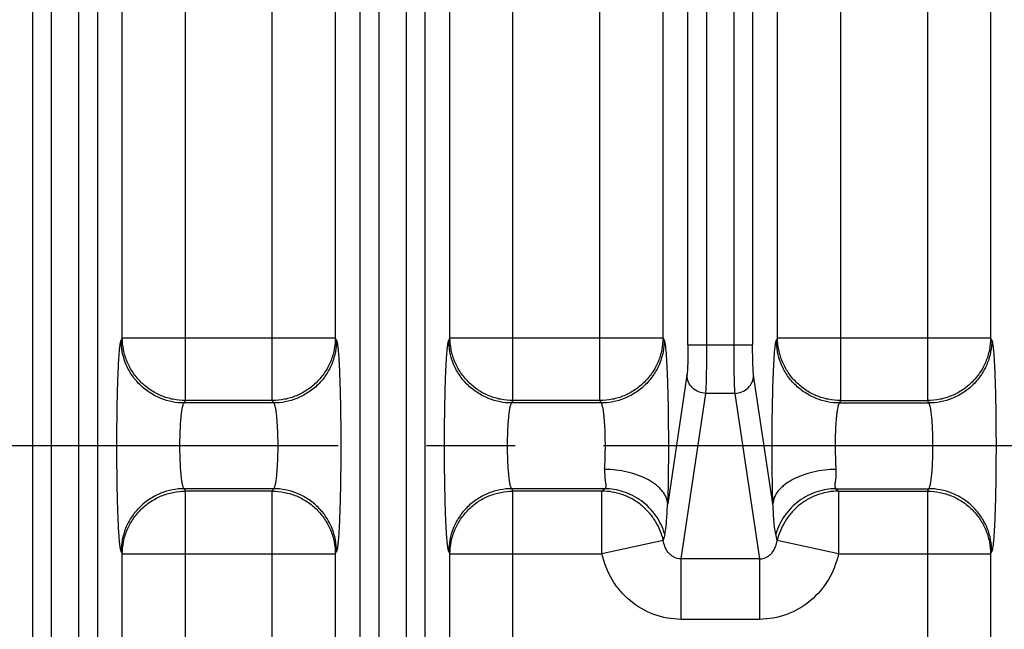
# Model space of a CAD drawing. Header units: inches. Extents: x 0 to 34, y 0 to 22.
# Tile 23 of 57: x 14.6 to 16.1, y 10 to 10.9. Entities that reach past the tile are written whole.
import ezdxf

# ---------------------------------------------------------------- set-up
doc = ezdxf.new("R2010")
doc.units = ezdxf.units.IN
doc.header["$LTSCALE"] = 1.87
doc.header["$MEASUREMENT"] = 0
doc.linetypes.add('CENTER', pattern=[0.6, 0.375, -0.075, 0.075, -0.075])
doc.layers.get('0').update_dxf_attribs({"linetype": 'CONTINUOUS'})
doc.layers.add('DEFAULT_1', color=7, linetype='CENTER')
doc.layers.add('DIMENSIONS', color=7, linetype='CONTINUOUS')
doc.styles.get("Standard").update_dxf_attribs({"font": 'txt', "width": 0.8})
doc.dimstyles.new('DIMSTYLE_1', dxfattribs={"dimtxt": 0.125, "dimasz": 0.18, "dimexe": 0.125, "dimexo": 0.0625, "dimgap": 0.09, "dimtad": 0, "dimtih": 1, "dimtoh": 1, "dimzin": 4, "dimdsep": 46, "dimtxsty": 'STANDARD', "dimblk": '_FILLED', "dimblk1": '_FILLED', "dimblk2": '_FILLED', "dimcen": 0.09, "dimadec": 0, "dimazin": 0, "dimtp": 0.01, "dimtm": 0.01, "dimtfac": 1, "dimtofl": 0, "dimtmove": 0, "dimatfit": 3, "dimldrblk": '_FILLED', "dimfxl": 1, "dimtolj": 1, "dimtzin": 4, "dimarcsym": 0})

# ---------------------------------------------------------------- blocks, each defined once
blk = doc.blocks.new('*D7')
at = {"layer": 'DIMENSIONS', "color": 2, "linetype": 'CONTINUOUS'}
blk.add_line((16.7205, 10.0716), (16.7205, 8.6368), dxfattribs=at)
at = {"layer": 'DIMENSIONS', "color": 2, "linetype": 'CONTINUOUS', "insert": (16.658, 8.5743), "char_height": 0.125, "width": 1.225, "attachment_point": 3, "rotation": 90, "line_spacing_factor": 0.9}
blk.add_mtext('7.93{\\Ftxt.shx;\\W1.000000;\\H0.125000; }[201.5]', dxfattribs=at)
blk = doc.blocks.new('_FILLED')
at = {"color": 0, "linetype": 'BYBLOCK'}
blk.add_solid([(0, 0), (-1, 0.1736), (-1, -0.1736)], dxfattribs=at)
blk = doc.blocks.new('*D8')
at = {"layer": 'DIMENSIONS', "color": 2, "linetype": 'CONTINUOUS'}
blk.add_line((22.9515, 10.0716), (22.9515, 8.6368), dxfattribs=at)
at = {"layer": 'DIMENSIONS', "color": 2, "linetype": 'CONTINUOUS', "insert": (22.889, 8.5743), "char_height": 0.125, "width": 1.325, "attachment_point": 3, "rotation": 90, "line_spacing_factor": 0.9}
blk.add_mtext('14.16{\\Ftxt.shx;\\W1.000000;\\H0.125000; }[359.7]', dxfattribs=at)
blk = doc.blocks.new('*D9')
at = {"layer": 'DIMENSIONS', "color": 2, "linetype": 'CONTINUOUS'}
blk.add_line((23.9905, 10.8716), (23.9905, 8.6368), dxfattribs=at)
at = {"layer": 'DIMENSIONS', "color": 2, "linetype": 'CONTINUOUS', "insert": (23.928, 8.5743), "char_height": 0.125, "width": 1.325, "attachment_point": 3, "rotation": 90, "line_spacing_factor": 0.9}
blk.add_mtext('15.20{\\Ftxt.shx;\\W1.000000;\\H0.125000; }[386.1]', dxfattribs=at)

msp = doc.modelspace()

# ---------------------------------------------------------------- linework, layer by layer
at = {"color": 7, "linetype": 'CONTINUOUS'}
for p, q in [((14.5927, 9.4728), (14.5927, 12.6447)), ((14.6226, 9.4728), (14.6226, 12.6447)), ((14.6652, 12.6447), (14.6652, 9.4728)), ((14.6952, 12.6447), (14.6952, 9.4728)), ((15.1119, 9.8209), (15.1119, 12.2966)), ((15.1419, 9.8209), (15.1419, 12.2966)), ((15.1844, 12.2966), (15.1844, 9.8209)), ((15.2144, 12.2966), (15.2144, 9.8209)), ((14.8346, 10.3305), (14.8346, 11.787)), ((14.9724, 10.3305), (14.9724, 11.787)), ((15.3538, 10.3305), (15.3538, 11.787)), ((15.4917, 10.3305), (15.4917, 11.787)), ((15.8731, 11.787), (15.8731, 10.3305)), ((16.0109, 11.787), (16.0109, 10.3305)), ((15.6311, 10.4188), (15.6311, 11.6987)), ((15.6611, 10.4188), (15.6611, 11.6987)), ((15.7036, 11.6987), (15.7036, 10.4188)), ((15.7336, 11.6987), (15.7336, 10.4188)), ((14.7347, 10.4301), (14.7347, 11.6874)), ((15.0723, 11.6874), (15.0723, 10.4301)), ((15.2539, 10.4301), (15.2539, 11.6874)), ((15.5916, 10.4301), (15.5916, 11.6874)), ((15.7732, 10.4301), (15.7732, 11.6874)), ((16.1108, 11.6874), (16.1108, 10.4301)), ((14.7347, 10.4301), (14.7328, 10.4263)), ((14.7347, 10.4301), (15.0723, 10.4301)), ((15.0742, 10.4263), (15.0723, 10.4301)), ((15.2539, 10.4301), (15.252, 10.4263)), ((15.2539, 10.4301), (15.5916, 10.4301)), ((15.5935, 10.4263), (15.5916, 10.4301)), ((15.7732, 10.4301), (15.7713, 10.4263)), ((15.7732, 10.4301), (16.1108, 10.4301)), ((16.1127, 10.4263), (16.1108, 10.4301)), ((15.6311, 10.4188), (15.7336, 10.4188)), ((15.6295, 10.3708), (15.599, 10.1669)), ((15.7658, 10.1669), (15.7352, 10.3708)), ((14.8327, 10.3267), (14.8346, 10.3305)), ((14.9724, 10.3305), (14.8346, 10.3305)), ((14.9743, 10.3267), (14.9724, 10.3305)), ((15.3519, 10.3267), (15.3538, 10.3305)), ((15.4917, 10.3305), (15.3538, 10.3305)), ((15.4936, 10.3267), (15.4917, 10.3305)), ((15.6202, 10.0797), (15.6595, 10.342)), ((15.7052, 10.342), (15.6595, 10.342)), ((15.7052, 10.342), (15.7445, 10.0797)), ((15.8731, 10.3305), (15.8712, 10.3267)), ((15.8731, 10.3305), (16.0109, 10.3305)), ((16.0128, 10.3267), (16.0109, 10.3305)), ((14.9743, 10.3267), (14.8327, 10.3267)), ((15.4936, 10.3267), (15.3519, 10.3267)), ((15.8712, 10.3267), (16.0128, 10.3267)), ((14.8327, 10.1908), (14.8346, 10.187)), ((14.9743, 10.1908), (14.8327, 10.1908)), ((14.9724, 10.187), (14.9743, 10.1908)), ((15.3519, 10.1908), (15.3538, 10.187)), ((15.4991, 10.1908), (15.3519, 10.1908)), ((15.4949, 10.187), (15.4991, 10.1908)), ((15.8657, 10.1908), (16.0128, 10.1908)), ((15.8657, 10.1908), (15.8698, 10.187)), ((16.0109, 10.187), (16.0128, 10.1908)), ((14.8346, 9.4008), (14.8346, 10.187)), ((14.9724, 10.187), (14.8346, 10.187)), ((14.9724, 9.8641), (14.9724, 10.187)), ((15.3538, 9.8641), (15.3538, 10.187)), ((15.4949, 10.187), (15.3538, 10.187)), ((15.4949, 10.0874), (15.4949, 10.187)), ((15.8698, 10.187), (15.8698, 10.0874)), ((15.8698, 10.187), (16.0109, 10.187)), ((16.0109, 10.187), (16.0109, 9.4008)), ((15.5944, 10.1189), (15.596, 10.1272)), ((15.7703, 10.1189), (15.7687, 10.1272)), ((15.5921, 10.1087), (15.4949, 10.0874)), ((15.8698, 10.0874), (15.7727, 10.1087)), ((14.7328, 10.0912), (14.7347, 10.0874)), ((14.7347, 9.4008), (14.7347, 10.0874)), ((14.7347, 10.0874), (15.0723, 10.0874)), ((15.0723, 10.0874), (15.0742, 10.0912)), ((15.0723, 10.0874), (15.0723, 9.8384)), ((15.252, 10.0912), (15.2539, 10.0874)), ((15.2539, 9.8383), (15.2539, 10.0874)), ((15.2539, 10.0874), (15.4949, 10.0874)), ((15.8698, 10.0874), (16.1108, 10.0874)), ((16.1108, 10.0874), (16.1127, 10.0912)), ((16.1108, 10.0874), (16.1108, 9.4008)), ((15.6202, 9.9837), (15.6202, 10.0797)), ((15.7445, 10.0797), (15.6202, 10.0797)), ((15.7445, 10.0797), (15.7445, 9.9837)), ((15.7445, 9.9837), (15.6202, 9.9837))]:
    msp.add_line(p, q, dxfattribs=at)
for centre, start, end in [((16.3445, 9.9397), 166.5658, 167.3362), ((15.0202, 9.9397), 12.6638, 13.4342)]:
    msp.add_arc(centre, 0.7712, start, end, dxfattribs=at)
for points, knots in [([(14.7328, 10.0912), (14.7327, 10.0915), (14.7324, 10.0922), (14.7319, 10.0941), (14.7314, 10.0972), (14.7307, 10.1021), (14.7301, 10.1083), (14.7296, 10.1158), (14.729, 10.1245), (14.7285, 10.1344), (14.7278, 10.1497), (14.7271, 10.1709), (14.7265, 10.1984), (14.7262, 10.2281), (14.7261, 10.2587), (14.7262, 10.2894), (14.7265, 10.319), (14.7271, 10.3466), (14.7278, 10.3678), (14.7285, 10.3831), (14.729, 10.393), (14.7296, 10.4017), (14.7301, 10.4092), (14.7307, 10.4154), (14.7314, 10.4203), (14.7319, 10.4234), (14.7324, 10.4253), (14.7327, 10.426), (14.7328, 10.4263)], [0, 0, 0, 0, 0.002868, 0.006682, 0.017233, 0.031754, 0.050298, 0.072777, 0.098949, 0.128562, 0.161357, 0.235303, 0.318315, 0.407564, 0.499979, 0.592395, 0.681645, 0.76466, 0.838609, 0.871407, 0.901023, 0.927198, 0.949679, 0.968225, 0.982749, 0.993306, 0.997126, 1, 1, 1, 1]), ([(14.8327, 10.3267), (14.8202, 10.3267), (14.8008, 10.3305), (14.7777, 10.3426), (14.7617, 10.3555), (14.7488, 10.3714), (14.7366, 10.3945), (14.7328, 10.4139), (14.7328, 10.4263)], [0, 0, 0, 0, 0.239724, 0.368828, 0.500468, 0.632029, 0.760919, 1, 1, 1, 1]), ([(14.8346, 10.3305), (14.8281, 10.3305), (14.815, 10.3319), (14.7962, 10.3376), (14.7789, 10.3469), (14.7637, 10.3594), (14.7511, 10.3745), (14.7418, 10.3918), (14.7361, 10.4106), (14.7347, 10.4236), (14.7347, 10.4301)], [0, 0, 0, 0, 0.124969, 0.250224, 0.375349, 0.500456, 0.625494, 0.750422, 0.87538, 1, 1, 1, 1]), ([(15.0723, 10.4301), (15.0723, 10.4236), (15.071, 10.4106), (15.0652, 10.3918), (15.0559, 10.3745), (15.0434, 10.3594), (15.0282, 10.3469), (15.0108, 10.3376), (14.992, 10.3319), (14.9789, 10.3305), (14.9724, 10.3305)], [0, 0, 0, 0, 0.12462, 0.249578, 0.374506, 0.499544, 0.624651, 0.749776, 0.875031, 1, 1, 1, 1]), ([(15.0742, 10.4263), (15.0742, 10.4139), (15.0704, 10.3945), (15.0583, 10.3714), (15.0454, 10.3555), (15.0294, 10.3426), (15.0062, 10.3305), (14.9868, 10.3267), (14.9743, 10.3267)], [0, 0, 0, 0, 0.23908, 0.36797, 0.499532, 0.631171, 0.760276, 1, 1, 1, 1]), ([(15.0742, 10.4263), (15.0744, 10.426), (15.0746, 10.4253), (15.0751, 10.4234), (15.0757, 10.4203), (15.0763, 10.4154), (15.0769, 10.4092), (15.0775, 10.4017), (15.078, 10.393), (15.0786, 10.3831), (15.0792, 10.3678), (15.0799, 10.3466), (15.0805, 10.319), (15.0809, 10.2894), (15.081, 10.2587), (15.0809, 10.2281), (15.0805, 10.1984), (15.0799, 10.1709), (15.0792, 10.1497), (15.0786, 10.1344), (15.078, 10.1245), (15.0775, 10.1158), (15.0769, 10.1083), (15.0763, 10.1021), (15.0757, 10.0972), (15.0751, 10.0941), (15.0746, 10.0922), (15.0744, 10.0915), (15.0742, 10.0912)], [0, 0, 0, 0, 0.002873, 0.006691, 0.017245, 0.031767, 0.050312, 0.072793, 0.098968, 0.128585, 0.161383, 0.235333, 0.318347, 0.407598, 0.500014, 0.592429, 0.681678, 0.76469, 0.838635, 0.87143, 0.901043, 0.927215, 0.949693, 0.968238, 0.982761, 0.993315, 0.997131, 1, 1, 1, 1]), ([(15.252, 10.0912), (15.2519, 10.0915), (15.2517, 10.0922), (15.2512, 10.0941), (15.2506, 10.0972), (15.25, 10.1021), (15.2494, 10.1083), (15.2488, 10.1158), (15.2482, 10.1245), (15.2477, 10.1344), (15.247, 10.1497), (15.2464, 10.1709), (15.2458, 10.1984), (15.2454, 10.2281), (15.2453, 10.2587), (15.2454, 10.2894), (15.2458, 10.319), (15.2464, 10.3466), (15.247, 10.3678), (15.2477, 10.3831), (15.2482, 10.393), (15.2488, 10.4017), (15.2494, 10.4092), (15.25, 10.4154), (15.2506, 10.4203), (15.2512, 10.4234), (15.2517, 10.4253), (15.2519, 10.426), (15.252, 10.4263)], [0, 0, 0, 0, 0.002868, 0.006682, 0.017233, 0.031754, 0.050298, 0.072777, 0.098949, 0.128562, 0.161357, 0.235303, 0.318315, 0.407564, 0.499979, 0.592395, 0.681645, 0.76466, 0.838609, 0.871407, 0.901023, 0.927198, 0.949679, 0.968225, 0.982749, 0.993306, 0.997126, 1, 1, 1, 1]), ([(15.3519, 10.3267), (15.3395, 10.3267), (15.3201, 10.3305), (15.2969, 10.3426), (15.2809, 10.3555), (15.268, 10.3714), (15.2558, 10.3945), (15.2521, 10.4139), (15.252, 10.4263)], [0, 0, 0, 0, 0.239724, 0.368828, 0.500468, 0.632029, 0.760919, 1, 1, 1, 1]), ([(15.3538, 10.3305), (15.3473, 10.3305), (15.3343, 10.3319), (15.3154, 10.3376), (15.2981, 10.3469), (15.2829, 10.3594), (15.2704, 10.3745), (15.2611, 10.3918), (15.2553, 10.4106), (15.254, 10.4236), (15.2539, 10.4301)], [0, 0, 0, 0, 0.124969, 0.250224, 0.375349, 0.500456, 0.625494, 0.750422, 0.87538, 1, 1, 1, 1]), ([(15.5916, 10.4301), (15.5915, 10.4236), (15.5902, 10.4106), (15.5845, 10.3918), (15.5751, 10.3745), (15.5626, 10.3594), (15.5474, 10.3469), (15.5301, 10.3376), (15.5112, 10.3319), (15.4982, 10.3305), (15.4917, 10.3305)], [0, 0, 0, 0, 0.12462, 0.249578, 0.374506, 0.499544, 0.624651, 0.749776, 0.875031, 1, 1, 1, 1]), ([(15.5935, 10.4263), (15.5934, 10.4139), (15.5897, 10.3945), (15.5775, 10.3714), (15.5646, 10.3555), (15.5486, 10.3426), (15.5254, 10.3305), (15.506, 10.3267), (15.4936, 10.3267)], [0, 0, 0, 0, 0.239082, 0.367972, 0.499533, 0.631173, 0.760276, 1, 1, 1, 1]), ([(15.5935, 10.4263), (15.5937, 10.4259), (15.594, 10.4248), (15.5945, 10.4228), (15.5949, 10.4202), (15.5956, 10.4153), (15.5963, 10.4077), (15.5971, 10.3966), (15.5978, 10.3833), (15.5984, 10.3679), (15.599, 10.3507), (15.5995, 10.332), (15.5998, 10.3121), (15.6001, 10.284), (15.6002, 10.2485), (15.5999, 10.207), (15.5993, 10.1799), (15.599, 10.1669)], [0, 0, 0, 0, 0.005415, 0.013244, 0.023548, 0.036361, 0.069556, 0.11238, 0.164035, 0.223635, 0.290204, 0.362692, 0.439871, 0.520472, 0.686557, 0.849988, 1, 1, 1, 1]), ([(15.7658, 10.1669), (15.7654, 10.1799), (15.7648, 10.207), (15.7645, 10.2485), (15.7646, 10.284), (15.7649, 10.3121), (15.7653, 10.332), (15.7657, 10.3507), (15.7663, 10.3679), (15.7669, 10.3833), (15.7677, 10.3966), (15.7684, 10.4077), (15.7692, 10.4153), (15.7698, 10.4202), (15.7703, 10.4228), (15.7707, 10.4248), (15.7711, 10.4259), (15.7713, 10.4263)], [0, 0, 0, 0, 0.150006, 0.313436, 0.479517, 0.560118, 0.637296, 0.709784, 0.776353, 0.835953, 0.887604, 0.930426, 0.963629, 0.97645, 0.98676, 0.99459, 1, 1, 1, 1]), ([(15.8712, 10.3267), (15.8587, 10.3267), (15.8393, 10.3305), (15.8162, 10.3426), (15.8001, 10.3555), (15.7872, 10.3714), (15.7751, 10.3945), (15.7713, 10.4139), (15.7713, 10.4263)], [0, 0, 0, 0, 0.239724, 0.368828, 0.500468, 0.63203, 0.76092, 1, 1, 1, 1]), ([(15.8731, 10.3305), (15.8666, 10.3305), (15.8535, 10.3319), (15.8347, 10.3376), (15.8173, 10.3469), (15.8021, 10.3594), (15.7896, 10.3745), (15.7803, 10.3918), (15.7745, 10.4106), (15.7732, 10.4236), (15.7732, 10.4301)], [0, 0, 0, 0, 0.124969, 0.250224, 0.37535, 0.500457, 0.625494, 0.750422, 0.87538, 1, 1, 1, 1]), ([(16.1108, 10.4301), (16.1108, 10.4236), (16.1094, 10.4106), (16.1037, 10.3918), (16.0944, 10.3745), (16.0819, 10.3594), (16.0666, 10.3469), (16.0493, 10.3376), (16.0305, 10.3319), (16.0174, 10.3305), (16.0109, 10.3305)], [0, 0, 0, 0, 0.12462, 0.249578, 0.374506, 0.499544, 0.624651, 0.749776, 0.875031, 1, 1, 1, 1]), ([(16.1127, 10.4263), (16.1127, 10.4139), (16.1089, 10.3945), (16.0967, 10.3714), (16.0838, 10.3555), (16.0678, 10.3426), (16.0447, 10.3305), (16.0253, 10.3267), (16.0128, 10.3267)], [0, 0, 0, 0, 0.23908, 0.36797, 0.499532, 0.631171, 0.760276, 1, 1, 1, 1]), ([(16.1127, 10.4263), (16.1128, 10.426), (16.1131, 10.4253), (16.1136, 10.4234), (16.1141, 10.4203), (16.1148, 10.4154), (16.1154, 10.4092), (16.116, 10.4017), (16.1165, 10.393), (16.117, 10.3831), (16.1177, 10.3678), (16.1184, 10.3466), (16.119, 10.319), (16.1193, 10.2894), (16.1194, 10.2587), (16.1193, 10.2281), (16.119, 10.1984), (16.1184, 10.1709), (16.1177, 10.1497), (16.117, 10.1344), (16.1165, 10.1245), (16.116, 10.1158), (16.1154, 10.1083), (16.1148, 10.1021), (16.1141, 10.0972), (16.1136, 10.0941), (16.1131, 10.0922), (16.1128, 10.0915), (16.1127, 10.0912)], [0, 0, 0, 0, 0.002873, 0.006691, 0.017245, 0.031767, 0.050312, 0.072793, 0.098968, 0.128585, 0.161383, 0.235333, 0.318347, 0.407598, 0.500014, 0.592429, 0.681678, 0.76469, 0.838635, 0.87143, 0.901043, 0.927215, 0.949693, 0.968238, 0.982761, 0.993315, 0.997131, 1, 1, 1, 1]), ([(15.6311, 10.4188), (15.6311, 10.4135), (15.631, 10.4035), (15.6308, 10.3898), (15.6304, 10.38), (15.6299, 10.374), (15.6297, 10.3717), (15.6295, 10.3708)], [0, 0, 0, 0, 0.328898, 0.625147, 0.855384, 0.938706, 1, 1, 1, 1]), ([(15.6595, 10.342), (15.6597, 10.3435), (15.6599, 10.3472), (15.6602, 10.3535), (15.6604, 10.3616), (15.6608, 10.3751), (15.661, 10.3943), (15.6611, 10.4103), (15.6611, 10.4188)], [0, 0, 0, 0, 0.059669, 0.14364, 0.249719, 0.375059, 0.670616, 1, 1, 1, 1]), ([(15.7036, 10.4188), (15.7037, 10.4103), (15.7037, 10.3943), (15.704, 10.3751), (15.7043, 10.3616), (15.7046, 10.3535), (15.7048, 10.3472), (15.7051, 10.3435), (15.7052, 10.342)], [0, 0, 0, 0, 0.329383, 0.62494, 0.750281, 0.85636, 0.940331, 1, 1, 1, 1]), ([(15.7352, 10.3708), (15.7351, 10.3717), (15.7348, 10.374), (15.7344, 10.38), (15.734, 10.3898), (15.7337, 10.4035), (15.7336, 10.4135), (15.7336, 10.4188)], [0, 0, 0, 0, 0.06128, 0.144607, 0.374849, 0.671095, 1, 1, 1, 1]), ([(15.6595, 10.342), (15.6556, 10.342), (15.6479, 10.3436), (15.638, 10.3499), (15.6313, 10.3595), (15.6296, 10.367), (15.6295, 10.3708)], [0, 0, 0, 0, 0.254126, 0.506419, 0.754974, 1, 1, 1, 1]), ([(15.7052, 10.342), (15.7091, 10.342), (15.7169, 10.3436), (15.7268, 10.3499), (15.7335, 10.3595), (15.7351, 10.367), (15.7352, 10.3708)], [0, 0, 0, 0, 0.254123, 0.506413, 0.754965, 1, 1, 1, 1]), ([(14.8327, 10.1908), (14.8324, 10.191), (14.8319, 10.1918), (14.8313, 10.1932), (14.8307, 10.1952), (14.8298, 10.1989), (14.8289, 10.2047), (14.8279, 10.2131), (14.8271, 10.2231), (14.8265, 10.2343), (14.8261, 10.2463), (14.826, 10.2588), (14.8261, 10.2712), (14.8265, 10.2832), (14.8271, 10.2944), (14.8279, 10.3044), (14.8289, 10.3128), (14.8298, 10.3186), (14.8307, 10.3223), (14.8313, 10.3243), (14.8319, 10.3257), (14.8324, 10.3265), (14.8327, 10.3267)], [0, 0, 0, 0, 0.007878, 0.019223, 0.034303, 0.053157, 0.101842, 0.163862, 0.237325, 0.319729, 0.408323, 0.50005, 0.591772, 0.680359, 0.762747, 0.836193, 0.898195, 0.946863, 0.965711, 0.980785, 0.992125, 1, 1, 1, 1]), ([(14.9743, 10.3267), (14.9746, 10.3265), (14.9751, 10.3257), (14.9758, 10.3243), (14.9764, 10.3223), (14.9772, 10.3186), (14.9782, 10.3127), (14.9791, 10.3044), (14.9799, 10.2944), (14.9805, 10.2832), (14.9809, 10.2712), (14.9811, 10.2587), (14.9809, 10.2463), (14.9805, 10.2342), (14.9799, 10.2231), (14.9791, 10.2131), (14.9782, 10.2047), (14.9772, 10.1989), (14.9764, 10.1952), (14.9758, 10.1932), (14.9751, 10.1918), (14.9746, 10.191), (14.9743, 10.1908)], [0, 0, 0, 0, 0.007881, 0.019231, 0.034316, 0.053174, 0.101867, 0.163892, 0.237358, 0.319762, 0.408354, 0.500078, 0.591796, 0.680378, 0.762762, 0.836204, 0.898201, 0.946866, 0.965713, 0.980786, 0.992125, 1, 1, 1, 1]), ([(15.3519, 10.1908), (15.3517, 10.191), (15.3511, 10.1918), (15.3505, 10.1932), (15.3499, 10.1952), (15.349, 10.1989), (15.3481, 10.2047), (15.3472, 10.2131), (15.3464, 10.2231), (15.3457, 10.2343), (15.3453, 10.2463), (15.3452, 10.2588), (15.3453, 10.2712), (15.3457, 10.2832), (15.3464, 10.2944), (15.3472, 10.3044), (15.3481, 10.3128), (15.349, 10.3186), (15.3499, 10.3223), (15.3505, 10.3243), (15.3511, 10.3257), (15.3517, 10.3265), (15.3519, 10.3267)], [0, 0, 0, 0, 0.007878, 0.019223, 0.034303, 0.053157, 0.101843, 0.163863, 0.237326, 0.319731, 0.408325, 0.500052, 0.591774, 0.680361, 0.76275, 0.836196, 0.898197, 0.946864, 0.965713, 0.980786, 0.992126, 1, 1, 1, 1]), ([(15.4991, 10.2215), (15.4994, 10.2268), (15.5, 10.2378), (15.5003, 10.2546), (15.5002, 10.2718), (15.4996, 10.288), (15.4988, 10.3006), (15.4979, 10.3093), (15.4971, 10.3147), (15.4964, 10.3192), (15.4955, 10.3226), (15.4948, 10.3249), (15.4941, 10.3261), (15.4938, 10.3266), (15.4936, 10.3267)], [0, 0, 0, 0, 0.149134, 0.312048, 0.477314, 0.634231, 0.772628, 0.831966, 0.883526, 0.926493, 0.960235, 0.984574, 0.993318, 1, 1, 1, 1]), ([(15.8712, 10.3267), (15.871, 10.3266), (15.8706, 10.3261), (15.8699, 10.3249), (15.8692, 10.3226), (15.8684, 10.3192), (15.8676, 10.3147), (15.8669, 10.3093), (15.8659, 10.3006), (15.8651, 10.288), (15.8645, 10.2718), (15.8644, 10.2546), (15.8648, 10.2378), (15.8653, 10.2268), (15.8657, 10.2215)], [0, 0, 0, 0, 0.006683, 0.015427, 0.039769, 0.073514, 0.116482, 0.168047, 0.227388, 0.365787, 0.522706, 0.687966, 0.850869, 1, 1, 1, 1]), ([(16.0128, 10.1908), (16.0131, 10.191), (16.0136, 10.1918), (16.0142, 10.1932), (16.0148, 10.1952), (16.0157, 10.1989), (16.0166, 10.2047), (16.0176, 10.2131), (16.0184, 10.2231), (16.019, 10.2343), (16.0194, 10.2463), (16.0195, 10.2588), (16.0194, 10.2712), (16.019, 10.2832), (16.0184, 10.2944), (16.0176, 10.3044), (16.0166, 10.3128), (16.0157, 10.3186), (16.0148, 10.3223), (16.0142, 10.3243), (16.0136, 10.3257), (16.0131, 10.3265), (16.0128, 10.3267)], [0, 0, 0, 0, 0.007878, 0.019222, 0.034301, 0.053153, 0.101835, 0.163849, 0.237308, 0.319707, 0.408296, 0.500019, 0.591739, 0.680325, 0.762714, 0.836163, 0.898169, 0.946845, 0.965698, 0.980776, 0.992121, 1, 1, 1, 1]), ([(15.4991, 10.2215), (15.4991, 10.2194), (15.4991, 10.2164), (15.4992, 10.2124), (15.4993, 10.2088), (15.4997, 10.2048), (15.5004, 10.2005), (15.501, 10.1969), (15.5011, 10.1944), (15.5007, 10.1928), (15.5002, 10.1917), (15.4996, 10.191), (15.4991, 10.1908)], [0, 0, 0, 0, 0.197732, 0.290343, 0.378335, 0.539307, 0.678747, 0.793794, 0.882307, 0.917716, 0.948345, 1, 1, 1, 1]), ([(15.599, 10.1669), (15.5988, 10.1702), (15.5971, 10.1773), (15.5922, 10.1854), (15.5866, 10.1917), (15.5794, 10.1982), (15.5682, 10.2055), (15.5525, 10.2124), (15.5352, 10.2175), (15.5172, 10.2205), (15.505, 10.2214), (15.4991, 10.2215)], [0, 0, 0, 0, 0.081677, 0.17551, 0.228599, 0.285991, 0.412894, 0.553956, 0.703345, 0.854055, 1, 1, 1, 1]), ([(15.8657, 10.2215), (15.8597, 10.2214), (15.8477, 10.2206), (15.8297, 10.2175), (15.8124, 10.2124), (15.7967, 10.2056), (15.7855, 10.1983), (15.7782, 10.1918), (15.7726, 10.1855), (15.7677, 10.1774), (15.766, 10.1702), (15.7658, 10.1669)], [0, 0, 0, 0, 0.145076, 0.295147, 0.444229, 0.585315, 0.712533, 0.770149, 0.823481, 0.917819, 1, 1, 1, 1]), ([(15.8657, 10.2215), (15.8657, 10.2194), (15.8657, 10.2155), (15.8656, 10.2106), (15.8653, 10.2071), (15.8649, 10.2039), (15.8643, 10.2005), (15.8637, 10.1969), (15.8637, 10.1937), (15.8646, 10.1914), (15.8657, 10.1908)], [0, 0, 0, 0, 0.198747, 0.380209, 0.463709, 0.542096, 0.682377, 0.797874, 0.88707, 1, 1, 1, 1]), ([(14.8327, 10.1908), (14.8202, 10.1908), (14.8008, 10.187), (14.7777, 10.1749), (14.7617, 10.162), (14.7488, 10.1461), (14.7366, 10.123), (14.7329, 10.1036), (14.7328, 10.0912)], [0, 0, 0, 0, 0.23972, 0.368822, 0.500462, 0.632024, 0.760915, 1, 1, 1, 1]), ([(15.0742, 10.0912), (15.0742, 10.1036), (15.0704, 10.123), (15.0583, 10.1461), (15.0454, 10.162), (15.0293, 10.1749), (15.0062, 10.187), (14.9868, 10.1908), (14.9743, 10.1908)], [0, 0, 0, 0, 0.239084, 0.367976, 0.499538, 0.631178, 0.76028, 1, 1, 1, 1]), ([(15.3519, 10.1908), (15.3395, 10.1908), (15.3201, 10.187), (15.2969, 10.1749), (15.2809, 10.162), (15.268, 10.1461), (15.2558, 10.123), (15.2521, 10.1036), (15.252, 10.0912)], [0, 0, 0, 0, 0.23972, 0.368822, 0.500462, 0.632024, 0.760915, 1, 1, 1, 1]), ([(15.5944, 10.1188), (15.5913, 10.1291), (15.5842, 10.144), (15.5702, 10.1608), (15.5577, 10.1717), (15.5437, 10.1803), (15.5245, 10.1882), (15.5091, 10.1907), (15.4991, 10.1908)], [0, 0, 0, 0, 0.251263, 0.381208, 0.511388, 0.639939, 0.765294, 1, 1, 1, 1]), ([(15.8657, 10.1908), (15.8557, 10.1907), (15.8403, 10.1882), (15.821, 10.1803), (15.807, 10.1717), (15.7945, 10.1608), (15.7806, 10.144), (15.7734, 10.1291), (15.7704, 10.1188)], [0, 0, 0, 0, 0.234706, 0.360061, 0.488612, 0.618791, 0.748736, 1, 1, 1, 1]), ([(16.1127, 10.0912), (16.1127, 10.1036), (16.1089, 10.123), (16.0967, 10.1461), (16.0838, 10.162), (16.0678, 10.1749), (16.0447, 10.187), (16.0253, 10.1908), (16.0128, 10.1908)], [0, 0, 0, 0, 0.239084, 0.367976, 0.499538, 0.631178, 0.76028, 1, 1, 1, 1]), ([(14.7347, 10.0874), (14.7347, 10.0939), (14.7361, 10.1069), (14.7418, 10.1257), (14.7511, 10.143), (14.7637, 10.1581), (14.7789, 10.1706), (14.7962, 10.1799), (14.815, 10.1856), (14.8281, 10.187), (14.8346, 10.187)], [0, 0, 0, 0, 0.12462, 0.249578, 0.374506, 0.499544, 0.624651, 0.749776, 0.875031, 1, 1, 1, 1]), ([(14.9724, 10.187), (14.9789, 10.187), (14.992, 10.1856), (15.0108, 10.1799), (15.0282, 10.1706), (15.0434, 10.1581), (15.0559, 10.143), (15.0652, 10.1257), (15.071, 10.1069), (15.0723, 10.0939), (15.0723, 10.0874)], [0, 0, 0, 0, 0.124969, 0.250224, 0.375349, 0.500456, 0.625494, 0.750422, 0.87538, 1, 1, 1, 1]), ([(15.2539, 10.0874), (15.254, 10.0939), (15.2553, 10.1069), (15.2611, 10.1257), (15.2704, 10.143), (15.2829, 10.1581), (15.2981, 10.1706), (15.3154, 10.1799), (15.3343, 10.1856), (15.3473, 10.187), (15.3538, 10.187)], [0, 0, 0, 0, 0.12462, 0.249578, 0.374506, 0.499544, 0.624651, 0.749776, 0.875031, 1, 1, 1, 1]), ([(15.5921, 10.1087), (15.5897, 10.1193), (15.5833, 10.135), (15.5699, 10.1531), (15.5574, 10.1652), (15.5429, 10.1749), (15.5224, 10.184), (15.5058, 10.1869), (15.4949, 10.187)], [0, 0, 0, 0, 0.242307, 0.370332, 0.500252, 0.630134, 0.758049, 1, 1, 1, 1]), ([(15.8698, 10.187), (15.859, 10.1869), (15.8423, 10.184), (15.8218, 10.1749), (15.8073, 10.1652), (15.7948, 10.1531), (15.7815, 10.135), (15.7751, 10.1193), (15.7727, 10.1087)], [0, 0, 0, 0, 0.241951, 0.369866, 0.499748, 0.629668, 0.757693, 1, 1, 1, 1]), ([(16.0109, 10.187), (16.0174, 10.187), (16.0305, 10.1856), (16.0493, 10.1799), (16.0666, 10.1706), (16.0819, 10.1581), (16.0944, 10.143), (16.1037, 10.1257), (16.1094, 10.1069), (16.1108, 10.0939), (16.1108, 10.0874)], [0, 0, 0, 0, 0.124969, 0.250224, 0.375349, 0.500456, 0.625494, 0.750422, 0.87538, 1, 1, 1, 1]), ([(15.596, 10.1272), (15.5969, 10.133), (15.5979, 10.1463), (15.5984, 10.1595), (15.599, 10.1669)], [0, 0, 0, 0, 0.439999, 1, 1, 1, 1]), ([(15.7687, 10.1272), (15.7683, 10.13), (15.7677, 10.1358), (15.767, 10.1451), (15.7665, 10.1556), (15.7661, 10.163), (15.7658, 10.1669)], [0, 0, 0, 0, 0.207779, 0.439895, 0.702935, 1, 1, 1, 1]), ([(15.6202, 10.0797), (15.6162, 10.0796), (15.6101, 10.0811), (15.6037, 10.0855), (15.5986, 10.0909), (15.5943, 10.0986), (15.5925, 10.1054), (15.5921, 10.1087)], [0, 0, 0, 0, 0.271785, 0.402821, 0.529271, 0.770066, 1, 1, 1, 1]), ([(15.7445, 10.0797), (15.7485, 10.0796), (15.7546, 10.0811), (15.761, 10.0855), (15.7661, 10.0909), (15.7705, 10.0986), (15.7722, 10.1054), (15.7727, 10.1087)], [0, 0, 0, 0, 0.271799, 0.402837, 0.529285, 0.77006, 1, 1, 1, 1]), ([(15.6202, 9.9837), (15.6056, 9.9839), (15.5762, 9.9888), (15.5441, 10.0077), (15.5233, 10.0284), (15.5062, 10.0523), (15.4983, 10.0732), (15.4949, 10.0874)], [0, 0, 0, 0, 0.249728, 0.499464, 0.624837, 0.750134, 1, 1, 1, 1]), ([(15.8698, 10.0874), (15.8665, 10.0732), (15.8559, 10.0454), (15.827, 10.0114), (15.7885, 9.9889), (15.7591, 9.9838), (15.7445, 9.9837)], [0, 0, 0, 0, 0.250067, 0.500095, 0.750069, 1, 1, 1, 1])]:
    msp.add_open_spline(points, degree=3, knots=knots, dxfattribs=at)
at = {"layer": 'DEFAULT_1', "color": 7, "linetype": 'CENTER'}
msp.add_line((11.0095, 10.2592), (16.5955, 10.2592), dxfattribs=at)

# ---------------------------------------------------------------- dimensions: what is measured, and where the dimension line sits
at = {"layer": 'DIMENSIONS', "color": 2, "linetype": 'CONTINUOUS'}
for feature_location, offset, origin, picture, middle in [((23.9905, 10.8716), (0, -2.2347), (8.7885, 10.9341), '*D9', (23.9905, 7.9118)), ((16.7205, 10.0716), (0, -1.4348), (8.7885, 10.1341), '*D7', (16.7205, 7.9618)), ((22.9515, 10.0716), (0, -1.4347), (8.7885, 10.1341), '*D8', (22.9515, 7.9118))]:
    dim = msp.add_ordinate_dim(feature_location=feature_location, offset=offset, dtype=1, origin=origin, dimstyle='DIMSTYLE_1', override={"dimtad": 1, "dimtih": 0, "dimtoh": 0}, dxfattribs=at)
    dim.commit()
    dim.dimension.update_dxf_attribs({"geometry": picture, "text_midpoint": middle})

doc.saveas('drawing.dxf')
